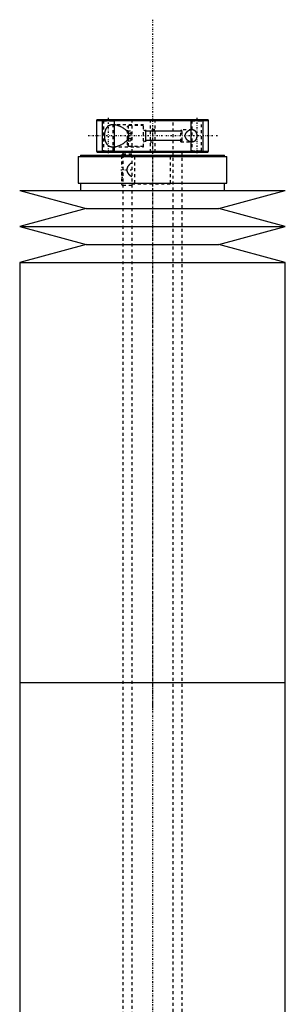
# Model space of a CAD drawing. Extents: x -90 to 90, y -1 to 976.
# Tile 11 of 11: x -45 to 45, y 643 to 976. Entities that reach past the tile are written whole.
import ezdxf

# ---------------------------------------------------------------- set-up
doc = ezdxf.new("R2010")
doc.units = 0
doc.linetypes.add('CENTER', pattern=[1.5, 0.45, -0.5, 0.05, -0.5])
doc.linetypes.add('DASHED', pattern=[2, 1, -1])
for name, color, linetype in [('AM_0', 7, 'CONTINUOUS'), ('AM_10', 7, 'CONTINUOUS'), ('AM_3', 7, 'DASHED'), ('AM_7', 7, 'CENTER')]:
    doc.layers.add(name, color=color, linetype=linetype)

msp = doc.modelspace()

# ---------------------------------------------------------------- linework, layer by layer
at = {"layer": 'AM_0', "color": 7, "linetype": 'CONTINUOUS'}
for p, q in [((-18.7, 942), (-19, 941.7)), ((-19, 941.7), (-19, 931.3)), ((-19, 941.7), (19, 941.7)), ((-18.7, 942), (18.7, 942)), ((19, 941.7), (18.7, 942)), ((19, 931.3), (19, 941.7)), ((-24.35, 930), (-24.35, 929.5)), ((-24.35, 930), (24.35, 930)), ((-19, 931.3), (-18.7, 931)), ((-19, 931.3), (19, 931.3)), ((-18.7, 931), (18.7, 931)), ((-10, 931), (-10, 930)), ((10, 930), (10, 931)), ((18.7, 931), (19, 931.3)), ((24.35, 929.5), (24.35, 930)), ((-25.15, 929.5), (-25.15, 920.5)), ((-25.15, 929.5), (25.15, 929.5)), ((25.15, 920.5), (25.15, 929.5)), ((-25.15, 920.5), (25.15, 920.5)), ((-24.35, 920.5), (-24.35, 918)), ((24.35, 918), (24.35, 920.5)), ((-45, 918), (-22.5, 911.9)), ((-45, 918), (45, 918)), ((22.5, 911.9), (45, 918)), ((-22.5, 911.9), (-45, 905.8)), ((-22.5, 911.9), (22.5, 911.9)), ((45, 905.8), (22.5, 911.9)), ((-45, 905.8), (-22.5, 899.7)), ((-45, 905.8), (45, 905.8)), ((22.5, 899.7), (45, 905.8)), ((-22.5, 899.7), (-45, 893.6)), ((-22.5, 899.7), (22.5, 899.7)), ((45, 893.6), (22.5, 899.7)), ((-45, 893.6), (-45, 751.5)), ((-45, 893.6), (45, 893.6)), ((45, 751.5), (45, 893.6)), ((-45, 751.5), (-45, 621.52)), ((-45, 751.5), (45, 751.5)), ((-45, 751.5), (0, 751.5)), ((45, 621.52), (45, 751.5))]:
    msp.add_line(p, q, dxfattribs=at)
msp.add_arc((-10, 929.75), 0.5, 90, 150, dxfattribs=at)
at = {"layer": 'AM_10', "color": 7, "linetype": 'CONTINUOUS'}
for p, q in [((-17, 942), (-17, 931)), ((-13, 942), (-13, 931)), ((13, 942), (13, 931)), ((17, 942), (17, 931)), ((-3, 938.5), (-2.26, 938.07)), ((-2.26, 934.5), (-2.26, 938.5)), ((10, 938.07), (-2.26, 938.07)), ((-3, 934.5), (-2.26, 934.93)), ((10, 934.93), (-2.26, 934.93))]:
    msp.add_line(p, q, dxfattribs=at)
at = {"layer": 'AM_3', "color": 6, "linetype": 'DASHED'}
for p, q in [((-17, 942), (-16.62, 941.62)), ((-16.62, 941.62), (-16.62, 931.38)), ((-16.62, 941.62), (-13.38, 941.62)), ((-13.38, 941.62), (-13, 942)), ((-13.38, 931.38), (-13.38, 941.62)), ((-3, 940.25), (-13.37, 940.25)), ((-8.1, 940), (-8.5, 939.6)), ((-3, 940), (-8.1, 940)), ((-8.1, 933), (-8.1, 940)), ((-7, 942), (-7, 266)), ((-3, 932.75), (-3, 940.25)), ((-0.75, 942), (-0.75, 931)), ((0.75, 942), (0.75, 931)), ((7, 266), (7, 942)), ((13, 942), (13.38, 941.62)), ((13.38, 941.62), (13.38, 931.38)), ((13.38, 941.62), (16.62, 941.62)), ((16.62, 941.62), (17, 942)), ((16.62, 931.38), (16.62, 941.62)), ((-8.5, 933.4), (-8.5, 939.6)), ((-8.5, 938.23), (-7.25, 938.23)), ((-8.5, 937.37), (-7.25, 937.37)), ((-7.25, 934.77), (-7.25, 938.23)), ((0.75, 938.5), (-0.75, 938.5)), ((13.37, 938.5), (9.57, 938.5)), ((10, 938.07), (9.57, 938.5)), ((9.57, 934.5), (9.57, 938.5)), ((10, 934.93), (10, 938.07)), ((-8.5, 935.63), (-7.25, 935.63)), ((-8.5, 934.77), (-7.25, 934.77)), ((-8.5, 933.4), (-8.1, 933)), ((-0.75, 934.5), (0.75, 934.5)), ((9.57, 934.5), (10, 934.93)), ((9.57, 934.5), (13.37, 934.5)), ((-16.62, 931.38), (-17, 931)), ((-16.62, 931.38), (-13.38, 931.38)), ((-13, 931), (-13.38, 931.38)), ((-13.37, 932.75), (-3, 932.75)), ((-7, 930.25), (-10, 930.25)), ((-10, 930), (-10, 306)), ((-8.1, 933), (-3, 933)), ((10, 306), (10, 930)), ((13.38, 931.38), (13, 931)), ((13.38, 931.38), (16.62, 931.38)), ((17, 931), (16.62, 931.38)), ((-10.5, 929.75), (-10.5, 925.9)), ((-10.5, 927.5), (-10, 927.5)), ((-7, 929.8), (7, 929.8)), ((-6.1, 929.5), (-6.1, 920.5)), ((6.1, 920.5), (6.1, 929.5)), ((-10.5, 925.9), (-10, 925.9)), ((-10.5, 924.1), (-10.5, 920.25)), ((-10, 924.1), (-10.5, 924.1)), ((-10.5, 922.5), (-10, 922.5)), ((-7, 920.2), (7, 920.2)), ((-10, 919.75), (-7, 919.75))]:
    msp.add_line(p, q, dxfattribs=at)
for points in [[(-13.37, 940.25, 0), (-13.5, 940.25, 0), (-13.76, 940.23, 0), (-14.01, 940.19, 0), (-14.14, 940.16, 0), (-14.27, 940.13, 0), (-14.41, 940.08, 0), (-14.45, 940.07, 0), (-14.49, 940.05, 0), (-14.51, 940.04, 0), (-14.53, 940.03, 0), (-14.57, 940.02, 0), (-14.61, 940, 0), (-14.65, 939.98, 0), (-14.69, 939.96, 0), (-14.73, 939.94, 0), (-14.74, 939.93, 0), (-14.76, 939.92, 0), (-14.8, 939.9, 0), (-14.84, 939.88, 0), (-14.88, 939.85, 0), (-14.91, 939.83, 0), (-14.95, 939.8, 0), (-14.97, 939.79, 0), (-14.98, 939.78, 0), (-15.02, 939.75, 0), (-15.06, 939.73, 0), (-15.09, 939.7, 0), (-15.12, 939.67, 0), (-15.16, 939.64, 0), (-15.17, 939.63, 0), (-15.19, 939.61, 0), (-15.22, 939.58, 0), (-15.26, 939.55, 0), (-15.29, 939.52, 0), (-15.32, 939.49, 0), (-15.35, 939.46, 0), (-15.37, 939.44, 0), (-15.38, 939.42, 0), (-15.41, 939.39, 0), (-15.44, 939.36, 0), (-15.46, 939.34, 0), (-15.47, 939.32, 0), (-15.5, 939.28, 0), (-15.53, 939.25, 0), (-15.54, 939.23, 0), (-15.56, 939.21, 0), (-15.58, 939.17, 0), (-15.61, 939.13, 0), (-15.64, 939.09, 0), (-15.66, 939.05, 0), (-15.69, 939.01, 0), (-15.7, 938.99, 0), (-15.71, 938.97, 0), (-15.74, 938.93, 0), (-15.76, 938.89, 0), (-15.79, 938.84, 0), (-15.81, 938.8, 0), (-15.83, 938.75, 0), (-15.84, 938.73, 0), (-15.86, 938.71, 0), (-15.88, 938.66, 0), (-15.9, 938.61, 0), (-15.92, 938.56, 0), (-15.94, 938.51, 0), (-15.96, 938.46, 0), (-15.97, 938.44, 0), (-15.98, 938.41, 0), (-16, 938.36, 0), (-16.02, 938.31, 0), (-16.04, 938.25, 0), (-16.06, 938.2, 0), (-16.07, 938.14, 0), (-16.08, 938.12, 0), (-16.09, 938.09, 0), (-16.11, 938.03, 0), (-16.12, 937.98, 0), (-16.14, 937.92, 0), (-16.15, 937.86, 0), (-16.17, 937.8, 0), (-16.17, 937.77, 0), (-16.18, 937.74, 0), (-16.19, 937.69, 0), (-16.2, 937.63, 0), (-16.21, 937.6, 0), (-16.21, 937.57, 0), (-16.22, 937.51, 0), (-16.23, 937.45, 0), (-16.24, 937.42, 0), (-16.24, 937.39, 0), (-16.25, 937.32, 0), (-16.26, 937.26, 0), (-16.27, 937.2, 0), (-16.27, 937.14, 0), (-16.28, 937.08, 0), (-16.28, 937.05, 0), (-16.29, 937.02, 0), (-16.29, 936.96, 0), (-16.3, 936.9, 0), (-16.3, 936.83, 0), (-16.3, 936.77, 0), (-16.3, 936.71, 0), (-16.3, 936.68, 0), (-16.31, 936.65, 0), (-16.31, 936.59, 0), (-16.31, 936.53, 0), (-16.31, 936.5, 0)], [(-8.5, 937.86, 0), (-8.52, 937.89, 0), (-8.55, 937.93, 0), (-8.59, 937.98, 0), (-8.61, 938, 0), (-8.63, 938.02, 0), (-8.67, 938.06, 0), (-8.7, 938.11, 0), (-8.74, 938.15, 0), (-8.78, 938.19, 0), (-8.82, 938.23, 0), (-8.84, 938.25, 0), (-8.86, 938.27, 0), (-8.9, 938.31, 0), (-8.95, 938.35, 0), (-9.09, 938.48, 0), (-9.22, 938.59, 0), (-9.35, 938.7, 0), (-9.61, 938.89, 0), (-9.88, 939.07, 0), (-10.15, 939.24, 0), (-10.43, 939.4, 0), (-10.72, 939.54, 0), (-10.86, 939.61, 0), (-11.01, 939.68, 0), (-11.3, 939.8, 0), (-11.59, 939.91, 0), (-11.87, 940.01, 0), (-12.16, 940.09, 0), (-12.44, 940.15, 0), (-12.58, 940.18, 0), (-12.72, 940.2, 0), (-12.98, 940.23, 0), (-13.24, 940.25, 0), (-13.37, 940.25, 0)], [(-16.31, 936.5, 0), (-16.31, 936.47, 0), (-16.31, 936.41, 0), (-16.31, 936.35, 0), (-16.3, 936.32, 0), (-16.3, 936.29, 0), (-16.3, 936.23, 0), (-16.3, 936.17, 0), (-16.3, 936.1, 0), (-16.29, 936.04, 0), (-16.29, 935.98, 0), (-16.28, 935.95, 0), (-16.28, 935.92, 0), (-16.27, 935.86, 0), (-16.27, 935.8, 0), (-16.26, 935.74, 0), (-16.25, 935.68, 0), (-16.24, 935.61, 0), (-16.24, 935.58, 0), (-16.23, 935.55, 0), (-16.22, 935.49, 0), (-16.21, 935.43, 0), (-16.21, 935.4, 0), (-16.2, 935.37, 0), (-16.19, 935.31, 0), (-16.18, 935.26, 0), (-16.17, 935.23, 0), (-16.17, 935.2, 0), (-16.15, 935.14, 0), (-16.14, 935.08, 0), (-16.12, 935.02, 0), (-16.11, 934.97, 0), (-16.09, 934.91, 0), (-16.08, 934.88, 0), (-16.07, 934.86, 0), (-16.06, 934.8, 0), (-16.04, 934.75, 0), (-16.02, 934.69, 0), (-16, 934.64, 0), (-15.98, 934.59, 0), (-15.97, 934.56, 0), (-15.96, 934.54, 0), (-15.94, 934.49, 0), (-15.92, 934.44, 0), (-15.9, 934.39, 0), (-15.88, 934.34, 0), (-15.86, 934.29, 0), (-15.84, 934.27, 0), (-15.83, 934.25, 0), (-15.81, 934.2, 0), (-15.79, 934.16, 0), (-15.76, 934.11, 0), (-15.74, 934.07, 0), (-15.71, 934.03, 0), (-15.7, 934.01, 0), (-15.69, 933.99, 0), (-15.66, 933.95, 0), (-15.64, 933.91, 0), (-15.61, 933.87, 0), (-15.58, 933.83, 0), (-15.56, 933.79, 0), (-15.54, 933.77, 0), (-15.53, 933.75, 0), (-15.5, 933.72, 0), (-15.47, 933.68, 0), (-15.46, 933.66, 0), (-15.44, 933.64, 0), (-15.41, 933.61, 0), (-15.38, 933.58, 0), (-15.37, 933.56, 0), (-15.35, 933.54, 0), (-15.32, 933.51, 0), (-15.29, 933.48, 0), (-15.26, 933.45, 0), (-15.22, 933.42, 0), (-15.19, 933.39, 0), (-15.17, 933.37, 0), (-15.16, 933.36, 0), (-15.12, 933.33, 0), (-15.09, 933.3, 0), (-15.06, 933.27, 0), (-15.02, 933.25, 0), (-14.98, 933.22, 0), (-14.97, 933.21, 0), (-14.95, 933.2, 0), (-14.91, 933.17, 0), (-14.88, 933.15, 0), (-14.84, 933.12, 0), (-14.8, 933.1, 0), (-14.76, 933.08, 0), (-14.74, 933.07, 0), (-14.73, 933.06, 0), (-14.69, 933.04, 0), (-14.65, 933.02, 0), (-14.61, 933, 0), (-14.57, 932.98, 0), (-14.53, 932.97, 0), (-14.51, 932.96, 0), (-14.49, 932.95, 0), (-14.45, 932.93, 0), (-14.41, 932.92, 0), (-14.27, 932.87, 0), (-14.14, 932.84, 0), (-14.01, 932.81, 0), (-13.76, 932.77, 0), (-13.5, 932.75, 0), (-13.37, 932.75, 0)], [(-8.5, 935.14, 0), (-8.45, 935.2, 0), (-8.35, 935.34, 0), (-8.26, 935.48, 0), (-8.22, 935.55, 0), (-8.22, 935.56, 0), (-8.2, 935.59, 0), (-8.19, 935.61, 0), (-8.19, 935.62, 0), (-8.18, 935.64, 0), (-8.17, 935.66, 0), (-8.16, 935.69, 0), (-8.14, 935.71, 0), (-8.13, 935.74, 0), (-8.12, 935.76, 0), (-8.12, 935.77, 0), (-8.11, 935.79, 0), (-8.1, 935.81, 0), (-8.09, 935.84, 0), (-8.08, 935.86, 0), (-8.07, 935.89, 0), (-8.06, 935.91, 0), (-8.06, 935.93, 0), (-8.06, 935.94, 0), (-8.05, 935.97, 0), (-8.04, 935.99, 0), (-8.03, 936.02, 0), (-8.02, 936.04, 0), (-8.02, 936.07, 0), (-8.01, 936.08, 0), (-8.01, 936.1, 0), (-8.01, 936.12, 0), (-8, 936.15, 0), (-7.99, 936.18, 0), (-7.99, 936.21, 0), (-7.99, 936.23, 0), (-7.98, 936.25, 0), (-7.98, 936.26, 0), (-7.98, 936.29, 0), (-7.97, 936.32, 0), (-7.97, 936.34, 0), (-7.97, 936.37, 0), (-7.97, 936.4, 0), (-7.97, 936.41, 0), (-7.97, 936.43, 0), (-7.97, 936.46, 0), (-7.96, 936.49, 0), (-7.96, 936.5, 0), (-7.96, 936.51, 0), (-7.97, 936.54, 0), (-7.97, 936.57, 0), (-7.97, 936.59, 0), (-7.97, 936.6, 0), (-7.97, 936.63, 0), (-7.97, 936.66, 0), (-7.97, 936.68, 0), (-7.98, 936.71, 0), (-7.98, 936.74, 0), (-7.98, 936.75, 0), (-7.99, 936.77, 0), (-7.99, 936.79, 0), (-7.99, 936.82, 0), (-8, 936.85, 0), (-8.01, 936.88, 0), (-8.01, 936.9, 0), (-8.01, 936.92, 0), (-8.02, 936.93, 0), (-8.02, 936.96, 0), (-8.03, 936.98, 0), (-8.04, 937.01, 0), (-8.05, 937.03, 0), (-8.06, 937.06, 0), (-8.06, 937.07, 0), (-8.06, 937.09, 0), (-8.07, 937.11, 0), (-8.08, 937.14, 0), (-8.09, 937.16, 0), (-8.1, 937.19, 0), (-8.11, 937.21, 0), (-8.12, 937.23, 0), (-8.12, 937.24, 0), (-8.13, 937.26, 0), (-8.14, 937.29, 0), (-8.16, 937.31, 0), (-8.17, 937.34, 0), (-8.18, 937.36, 0), (-8.19, 937.38, 0), (-8.19, 937.39, 0), (-8.2, 937.41, 0), (-8.22, 937.44, 0), (-8.22, 937.45, 0), (-8.26, 937.52, 0), (-8.35, 937.66, 0), (-8.45, 937.8, 0), (-8.5, 937.86, 0)], [(13.37, 938.5, 0), (13.34, 938.5, 0), (13.29, 938.5, 0), (13.24, 938.5, 0), (13.21, 938.49, 0), (13.19, 938.49, 0), (13.13, 938.49, 0), (13.08, 938.48, 0), (13.03, 938.47, 0), (12.97, 938.46, 0), (12.92, 938.45, 0), (12.89, 938.45, 0), (12.86, 938.44, 0), (12.8, 938.43, 0), (12.75, 938.41, 0), (12.69, 938.4, 0), (12.64, 938.38, 0), (12.58, 938.36, 0), (12.55, 938.35, 0), (12.53, 938.34, 0), (12.47, 938.32, 0), (12.41, 938.29, 0), (12.39, 938.28, 0), (12.36, 938.27, 0), (12.3, 938.24, 0), (12.25, 938.22, 0), (12.22, 938.2, 0), (12.19, 938.19, 0), (12.14, 938.16, 0), (12.09, 938.13, 0), (12.03, 938.1, 0), (11.98, 938.06, 0), (11.93, 938.03, 0), (11.9, 938.01, 0), (11.88, 937.99, 0), (11.83, 937.96, 0), (11.78, 937.92, 0), (11.73, 937.88, 0), (11.68, 937.84, 0), (11.63, 937.8, 0), (11.61, 937.78, 0), (11.59, 937.76, 0), (11.54, 937.71, 0), (11.5, 937.66, 0), (11.45, 937.61, 0), (11.41, 937.56, 0), (11.37, 937.51, 0), (11.34, 937.48, 0), (11.32, 937.46, 0), (11.28, 937.4, 0), (11.25, 937.34, 0), (11.21, 937.28, 0), (11.17, 937.22, 0), (11.14, 937.16, 0), (11.13, 937.12, 0), (11.11, 937.09, 0), (11.09, 937.02, 0), (11.06, 936.96, 0), (11.04, 936.89, 0), (11.02, 936.82, 0), (11.01, 936.75, 0), (11, 936.71, 0), (11, 936.68, 0), (10.99, 936.61, 0), (10.99, 936.54, 0), (10.99, 936.5, 0), (10.99, 936.46, 0), (10.99, 936.39, 0), (11, 936.32, 0), (11, 936.29, 0), (11.01, 936.25, 0), (11.02, 936.18, 0), (11.04, 936.11, 0), (11.06, 936.04, 0), (11.09, 935.98, 0), (11.11, 935.91, 0), (11.13, 935.88, 0), (11.14, 935.84, 0), (11.17, 935.78, 0), (11.21, 935.72, 0), (11.25, 935.66, 0), (11.28, 935.6, 0), (11.32, 935.54, 0), (11.34, 935.52, 0), (11.37, 935.49, 0), (11.41, 935.44, 0), (11.45, 935.39, 0), (11.5, 935.34, 0), (11.54, 935.29, 0), (11.59, 935.24, 0), (11.61, 935.22, 0), (11.63, 935.2, 0), (11.68, 935.16, 0), (11.73, 935.12, 0), (11.78, 935.08, 0), (11.83, 935.04, 0), (11.88, 935.01, 0), (11.9, 934.99, 0), (11.93, 934.97, 0), (11.98, 934.94, 0), (12.03, 934.9, 0), (12.09, 934.87, 0), (12.14, 934.84, 0), (12.19, 934.81, 0), (12.22, 934.8, 0), (12.25, 934.78, 0), (12.3, 934.76, 0), (12.36, 934.73, 0), (12.39, 934.72, 0), (12.41, 934.71, 0), (12.47, 934.68, 0), (12.53, 934.66, 0), (12.55, 934.65, 0), (12.58, 934.64, 0), (12.64, 934.62, 0), (12.69, 934.6, 0), (12.75, 934.59, 0), (12.8, 934.57, 0), (12.86, 934.56, 0), (12.89, 934.55, 0), (12.92, 934.55, 0), (12.97, 934.54, 0), (13.03, 934.53, 0), (13.08, 934.52, 0), (13.13, 934.51, 0), (13.19, 934.51, 0), (13.21, 934.51, 0), (13.24, 934.5, 0), (13.29, 934.5, 0), (13.34, 934.5, 0), (13.37, 934.5, 0)], [(15.12, 936.5, 0), (15.12, 936.52, 0), (15.12, 936.55, 0), (15.12, 936.58, 0), (15.12, 936.6, 0), (15.12, 936.62, 0), (15.12, 936.65, 0), (15.12, 936.68, 0), (15.12, 936.72, 0), (15.11, 936.75, 0), (15.11, 936.78, 0), (15.11, 936.8, 0), (15.11, 936.82, 0), (15.1, 936.85, 0), (15.1, 936.88, 0), (15.09, 936.92, 0), (15.09, 936.95, 0), (15.08, 936.98, 0), (15.08, 937, 0), (15.07, 937.01, 0), (15.07, 937.05, 0), (15.06, 937.08, 0), (15.06, 937.09, 0), (15.05, 937.11, 0), (15.04, 937.14, 0), (15.03, 937.17, 0), (15.03, 937.19, 0), (15.03, 937.21, 0), (15.02, 937.24, 0), (15.01, 937.27, 0), (15, 937.3, 0), (14.99, 937.33, 0), (14.98, 937.36, 0), (14.97, 937.37, 0), (14.96, 937.39, 0), (14.95, 937.42, 0), (14.94, 937.45, 0), (14.93, 937.47, 0), (14.92, 937.5, 0), (14.9, 937.53, 0), (14.9, 937.54, 0), (14.89, 937.56, 0), (14.88, 937.58, 0), (14.86, 937.61, 0), (14.85, 937.64, 0), (14.83, 937.66, 0), (14.82, 937.69, 0), (14.81, 937.7, 0), (14.81, 937.71, 0), (14.79, 937.73, 0), (14.78, 937.76, 0), (14.76, 937.78, 0), (14.74, 937.8, 0), (14.73, 937.83, 0), (14.72, 937.84, 0), (14.71, 937.85, 0), (14.7, 937.87, 0), (14.68, 937.89, 0), (14.66, 937.91, 0), (14.65, 937.93, 0), (14.63, 937.95, 0), (14.62, 937.96, 0), (14.61, 937.97, 0), (14.6, 937.99, 0), (14.58, 938.01, 0), (14.57, 938.02, 0), (14.56, 938.03, 0), (14.54, 938.04, 0), (14.52, 938.06, 0), (14.51, 938.07, 0), (14.5, 938.08, 0), (14.49, 938.1, 0), (14.47, 938.11, 0), (14.45, 938.13, 0), (14.43, 938.15, 0), (14.41, 938.16, 0), (14.4, 938.17, 0), (14.39, 938.18, 0), (14.37, 938.19, 0), (14.35, 938.21, 0), (14.33, 938.22, 0), (14.3, 938.24, 0), (14.28, 938.25, 0), (14.27, 938.26, 0), (14.26, 938.26, 0), (14.24, 938.27, 0), (14.22, 938.29, 0), (14.14, 938.33, 0), (14.01, 938.39, 0), (13.87, 938.43, 0), (13.8, 938.45, 0), (13.73, 938.47, 0), (13.58, 938.49, 0), (13.44, 938.5, 0), (13.37, 938.5, 0)], [(13.37, 934.5, 0), (13.44, 934.5, 0), (13.58, 934.51, 0), (13.73, 934.53, 0), (13.8, 934.55, 0), (13.87, 934.57, 0), (14.01, 934.61, 0), (14.14, 934.67, 0), (14.22, 934.71, 0), (14.24, 934.73, 0), (14.26, 934.74, 0), (14.27, 934.74, 0), (14.28, 934.75, 0), (14.3, 934.76, 0), (14.33, 934.78, 0), (14.35, 934.79, 0), (14.37, 934.81, 0), (14.39, 934.82, 0), (14.4, 934.83, 0), (14.41, 934.84, 0), (14.43, 934.85, 0), (14.45, 934.87, 0), (14.47, 934.89, 0), (14.49, 934.9, 0), (14.5, 934.92, 0), (14.51, 934.93, 0), (14.52, 934.94, 0), (14.54, 934.96, 0), (14.56, 934.97, 0), (14.57, 934.98, 0), (14.58, 934.99, 0), (14.6, 935.01, 0), (14.61, 935.03, 0), (14.62, 935.04, 0), (14.63, 935.05, 0), (14.65, 935.07, 0), (14.66, 935.09, 0), (14.68, 935.11, 0), (14.7, 935.13, 0), (14.71, 935.15, 0), (14.72, 935.16, 0), (14.73, 935.17, 0), (14.74, 935.2, 0), (14.76, 935.22, 0), (14.78, 935.24, 0), (14.79, 935.27, 0), (14.81, 935.29, 0), (14.81, 935.3, 0), (14.82, 935.31, 0), (14.83, 935.34, 0), (14.85, 935.36, 0), (14.86, 935.39, 0), (14.88, 935.42, 0), (14.89, 935.44, 0), (14.9, 935.46, 0), (14.9, 935.47, 0), (14.92, 935.5, 0), (14.93, 935.53, 0), (14.94, 935.55, 0), (14.95, 935.58, 0), (14.96, 935.61, 0), (14.97, 935.63, 0), (14.98, 935.64, 0), (14.99, 935.67, 0), (15, 935.7, 0), (15.01, 935.73, 0), (15.02, 935.76, 0), (15.03, 935.79, 0), (15.03, 935.81, 0), (15.03, 935.83, 0), (15.04, 935.86, 0), (15.05, 935.89, 0), (15.06, 935.91, 0), (15.06, 935.92, 0), (15.07, 935.95, 0), (15.07, 935.99, 0), (15.08, 936, 0), (15.08, 936.02, 0), (15.09, 936.05, 0), (15.09, 936.08, 0), (15.1, 936.12, 0), (15.1, 936.15, 0), (15.11, 936.18, 0), (15.11, 936.2, 0), (15.11, 936.22, 0), (15.11, 936.25, 0), (15.12, 936.28, 0), (15.12, 936.32, 0), (15.12, 936.35, 0), (15.12, 936.38, 0), (15.12, 936.4, 0), (15.12, 936.42, 0), (15.12, 936.45, 0), (15.12, 936.48, 0), (15.12, 936.5, 0)], [(-13.37, 932.75, 0), (-13.24, 932.75, 0), (-12.98, 932.77, 0), (-12.72, 932.8, 0), (-12.58, 932.82, 0), (-12.44, 932.85, 0), (-12.16, 932.91, 0), (-11.87, 932.99, 0), (-11.59, 933.09, 0), (-11.3, 933.2, 0), (-11.01, 933.32, 0), (-10.86, 933.39, 0), (-10.72, 933.46, 0), (-10.43, 933.6, 0), (-10.15, 933.76, 0), (-9.88, 933.93, 0), (-9.61, 934.11, 0), (-9.35, 934.3, 0), (-9.22, 934.41, 0), (-9.09, 934.52, 0), (-8.95, 934.65, 0), (-8.9, 934.69, 0), (-8.86, 934.73, 0), (-8.84, 934.75, 0), (-8.82, 934.77, 0), (-8.78, 934.81, 0), (-8.74, 934.85, 0), (-8.7, 934.89, 0), (-8.67, 934.94, 0), (-8.63, 934.98, 0), (-8.61, 935, 0), (-8.59, 935.02, 0), (-8.55, 935.07, 0), (-8.52, 935.11, 0), (-8.5, 935.14, 0)], [(-7, 927.35, 0), (-7.15, 927.26, 0), (-7.31, 927.16, 0), (-7.36, 927.12, 0), (-7.41, 927.09, 0), (-7.43, 927.07, 0), (-7.45, 927.06, 0), (-7.5, 927.02, 0), (-7.54, 926.99, 0), (-7.59, 926.96, 0), (-7.63, 926.92, 0), (-7.68, 926.88, 0), (-7.7, 926.87, 0), (-7.72, 926.85, 0), (-7.76, 926.81, 0), (-7.8, 926.77, 0), (-7.82, 926.76, 0), (-7.84, 926.74, 0), (-7.88, 926.7, 0), (-7.92, 926.66, 0), (-7.94, 926.64, 0), (-7.96, 926.62, 0), (-8, 926.58, 0), (-8.04, 926.54, 0), (-8.07, 926.5, 0), (-8.11, 926.46, 0), (-8.14, 926.42, 0), (-8.16, 926.4, 0), (-8.18, 926.38, 0), (-8.21, 926.33, 0), (-8.24, 926.29, 0), (-8.27, 926.25, 0), (-8.3, 926.2, 0), (-8.33, 926.16, 0), (-8.35, 926.13, 0), (-8.36, 926.11, 0), (-8.39, 926.06, 0), (-8.42, 926.01, 0), (-8.45, 925.96, 0), (-8.47, 925.91, 0), (-8.5, 925.86, 0), (-8.51, 925.83, 0), (-8.52, 925.8, 0), (-8.54, 925.75, 0), (-8.57, 925.7, 0), (-8.58, 925.64, 0), (-8.6, 925.59, 0), (-8.62, 925.53, 0), (-8.63, 925.5, 0), (-8.63, 925.48, 0), (-8.65, 925.42, 0), (-8.66, 925.36, 0), (-8.67, 925.31, 0), (-8.68, 925.25, 0), (-8.68, 925.19, 0), (-8.69, 925.17, 0), (-8.69, 925.14, 0), (-8.69, 925.08, 0), (-8.69, 925.03, 0), (-8.69, 925, 0), (-8.69, 924.97, 0), (-8.69, 924.92, 0), (-8.69, 924.86, 0), (-8.69, 924.83, 0), (-8.68, 924.81, 0), (-8.68, 924.75, 0), (-8.67, 924.69, 0), (-8.66, 924.64, 0), (-8.65, 924.58, 0), (-8.63, 924.52, 0), (-8.63, 924.5, 0), (-8.62, 924.47, 0), (-8.6, 924.41, 0), (-8.58, 924.36, 0), (-8.57, 924.3, 0), (-8.54, 924.25, 0), (-8.52, 924.2, 0), (-8.51, 924.17, 0), (-8.5, 924.14, 0), (-8.47, 924.09, 0), (-8.45, 924.04, 0), (-8.42, 923.99, 0), (-8.39, 923.94, 0), (-8.36, 923.89, 0), (-8.35, 923.87, 0), (-8.33, 923.84, 0), (-8.3, 923.8, 0), (-8.27, 923.75, 0), (-8.24, 923.71, 0), (-8.21, 923.67, 0), (-8.18, 923.62, 0), (-8.16, 923.6, 0), (-8.14, 923.58, 0), (-8.11, 923.54, 0), (-8.07, 923.5, 0), (-8.04, 923.46, 0), (-8, 923.42, 0), (-7.96, 923.38, 0), (-7.94, 923.36, 0), (-7.92, 923.34, 0), (-7.88, 923.3, 0), (-7.84, 923.26, 0), (-7.82, 923.24, 0), (-7.8, 923.23, 0), (-7.76, 923.19, 0), (-7.72, 923.15, 0), (-7.7, 923.13, 0), (-7.68, 923.12, 0), (-7.63, 923.08, 0), (-7.59, 923.04, 0), (-7.54, 923.01, 0), (-7.5, 922.98, 0), (-7.45, 922.94, 0), (-7.43, 922.93, 0), (-7.41, 922.91, 0), (-7.36, 922.88, 0), (-7.31, 922.84, 0), (-7.15, 922.74, 0), (-7, 922.65, 0)]]:
    msp.add_polyline3d(points, dxfattribs=at)
for centre, start, end in [((-10, 929.75), 150, 180), ((-10, 920.25), 180, 270)]:
    msp.add_arc(centre, 0.5, start, end, dxfattribs=at)
at = {"layer": 'AM_7', "color": 4, "linetype": 'CENTER'}
for p, q in [((0, 975.8), (0, 232.2)), ((-15, 942.55), (-15, 930.45)), ((15, 942.55), (15, 930.45)), ((22, 936.5), (-22, 936.5)), ((0, 938.92), (0, 742.58)), ((-10.68, 925), (-6.83, 925)), ((0, 760.42), (0, 564.08))]:
    msp.add_line(p, q, dxfattribs=at)

doc.saveas('drawing.dxf')
